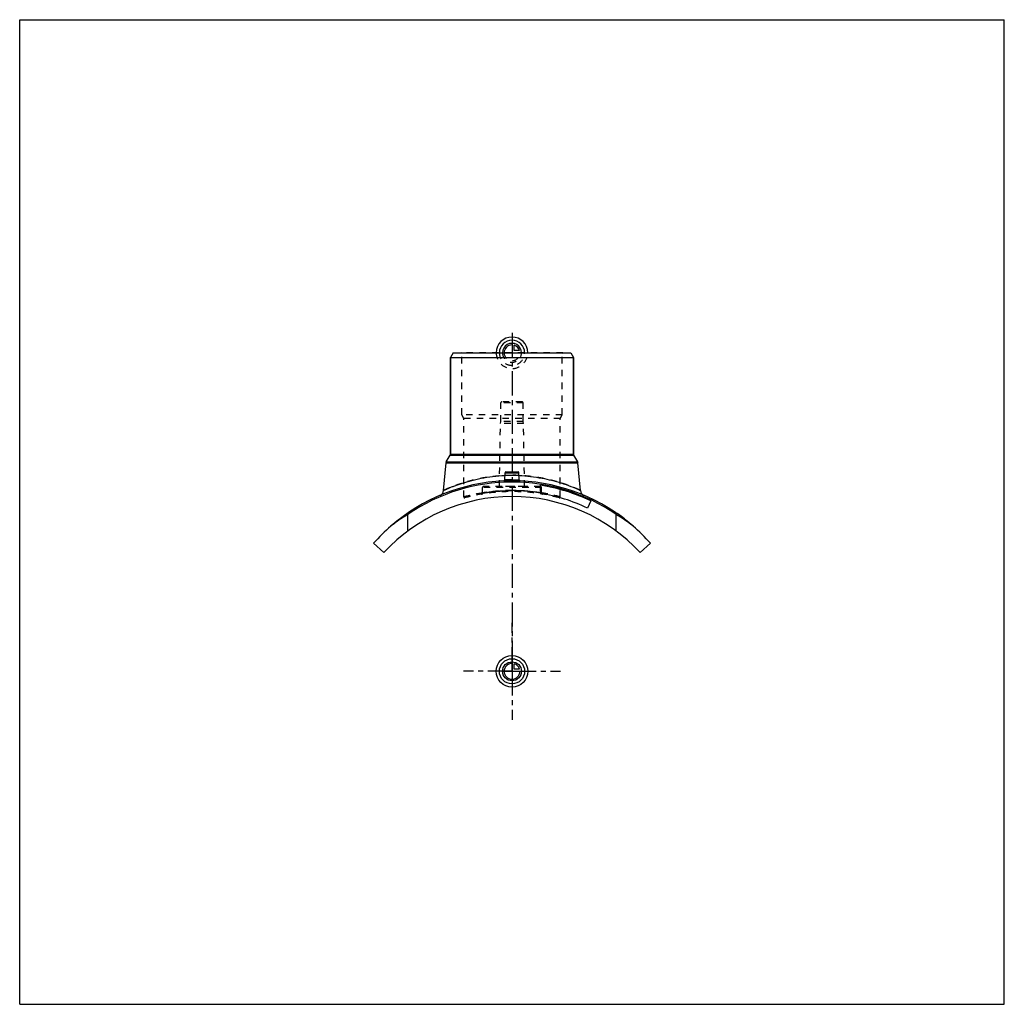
# Model space of a CAD drawing. Header units: millimetres. Extents: x 0 to 1000, y 0 to 1000.
import ezdxf

# ---------------------------------------------------------------- set-up
doc = ezdxf.new("R2010")
doc.units = ezdxf.units.MM
doc.header["$LTSCALE"] = 65.185185
doc.linetypes.add('CENTER', pattern=[0.6, 0.375, -0.075, 0.075, -0.075])
doc.linetypes.add('HIDDEN', pattern=[0.2, 0.1, -0.1])
doc.layers.get('0').update_dxf_attribs({"linetype": 'CONTINUOUS'})
for name, color, linetype in [('ACHSEN_S', 7, 'CONTINUOUS'), ('FASEN', 7, 'CONTINUOUS'), ('KOERPER', 7, 'CONTINUOUS'), ('KONST.EL_MIT_GEO', 7, 'CONTINUOUS'), ('KONSTR_EL', 7, 'CONTINUOUS'), ('KURVEN', 7, 'CONTINUOUS')]:
    doc.layers.add(name, color=color, linetype=linetype)

msp = doc.modelspace()

# ---------------------------------------------------------------- linework, layer by layer
at = {"color": 7, "linetype": 'Continuous'}
for p, q in [((0, 0), (0, 1000)), ((0, 1000), (1000, 1000)), ((1000, 0), (1000, 1000)), ((0, 0), (1000, 0))]:
    msp.add_line(p, q, dxfattribs=at)
at = {"layer": 'ACHSEN_S', "color": 2, "linetype": 'CENTER'}
msp.add_line((500, 682), (500, 318), dxfattribs=at)
at = {"layer": 'FASEN', "color": 7, "linetype": 'Continuous'}
for p, q in [((440.4, 661.7), (437.5, 656.8)), ((440.4, 661.7), (559.6, 661.7)), ((559.6, 661.7), (562.5, 656.8)), ((437.5, 656.8), (562.5, 656.8))]:
    msp.add_line(p, q, dxfattribs=at)
at = {"layer": 'KOERPER', "color": 7, "linetype": 'Continuous'}
for p, q in [((437.5, 558.9), (437.5, 656.8)), ((562.5, 558.9), (562.5, 656.8)), ((580, 511.3), (576.6, 504))]:
    msp.add_line(p, q, dxfattribs=at)
at = {"layer": 'KOERPER', "color": 8, "linetype": 'HIDDEN'}
for p, q in [((488.6, 591.8), (488.6, 610.8)), ((511.4, 591.8), (511.4, 610.8)), ((488.3, 589.8), (488.6, 591.8)), ((511.4, 591.8), (488.6, 591.8)), ((511.7, 589.8), (511.4, 591.8)), ((487.2, 525.8), (488.3, 589.8)), ((511.7, 589.8), (488.3, 589.8)), ((512.8, 525.8), (511.7, 589.8)), ((470, 519.1), (470, 524.8)), ((512.8, 525.8), (487.2, 525.8)), ((530, 519.1), (530, 524.8))]:
    msp.add_line(p, q, dxfattribs=at)
at = {"layer": 'KOERPER', "color": 2, "linetype": 'CENTER'}
for q in [(500, 387.6), (450.6, 338.2), (549.4, 338.2), (500, 288.9)]:
    msp.add_line((500, 338.2), q, dxfattribs=at)
at = {"layer": 'KONST.EL_MIT_GEO', "color": 8, "linetype": 'HIDDEN'}
for p, q in [((448.9, 661.2), (448.4, 661.7)), ((551.6, 661.7), (448.4, 661.7)), ((448.9, 598.8), (448.9, 661.2)), ((551.1, 661.2), (448.9, 661.2)), ((551.1, 661.2), (551.6, 661.7)), ((551.1, 598.8), (551.1, 661.2)), ((511.4, 610.8), (488.6, 610.8)), ((510.3, 611.8), (489.6, 611.8)), ((451, 595.1), (448.9, 598.8)), ((551.1, 598.8), (448.9, 598.8)), ((451, 515.4), (451, 595.1)), ((549, 595.1), (451, 595.1)), ((549, 595.1), (551.1, 598.8)), ((549, 515.4), (549, 595.1)), ((491.8, 531.6), (491.8, 531.6)), ((530, 524.8), (470, 524.8)), ((529, 525.8), (471, 525.8)), ((470, 519.4), (470, 519.4)), ((529, 519.3), (529, 519.3)), ((529, 519.3), (529, 519.3)), ((529, 519.3), (530, 519.1)), ((530, 519.4), (530, 519.4)), ((607.4, 497.9), (607.6, 498.2)), ((607.6, 498.2), (607.4, 497.9)), ((607.5, 497.9), (607.7, 498.1)), ((607.8, 497.6), (608, 497.9)), ((608.1, 497.4), (608.3, 497.7)), ((608.3, 497.3), (608.5, 497.6)), ((608.3, 497.3), (608.5, 497.5)), ((608.5, 497.2), (608.7, 497.4)), ((608.7, 497.1), (608.8, 497.3)), ((608.7, 497), (608.9, 497.3)), ((608.9, 496.9), (609, 497.2)), ((608.9, 496.8), (609.1, 497.1)), ((609.7, 496.3), (609.9, 496.5)), ((609.8, 496.2), (610, 496.5)), ((609.9, 496.2), (610, 496.4)), ((610.1, 496), (610.3, 496.2)), ((610.5, 495.7), (610.7, 495.9)), ((610.7, 495.6), (610.9, 495.8)), ((610.7, 495.6), (610.9, 495.8)), ((611.2, 495.2), (611.4, 495.4)), ((611.4, 495.1), (611.6, 495.3)), ((611.4, 495), (611.6, 495.3)), ((612.6, 494.2), (612.7, 494.4)), ((613, 493.9), (613.2, 494.1)), ((613, 493.9), (613.2, 494.1)), ((613, 493.8), (613.2, 494.1)), ((613.2, 493.7), (613.4, 493.9)), ((613.4, 493.6), (613.5, 493.8)), ((613.7, 493.4), (613.9, 493.6)), ((613.7, 493.4), (613.9, 493.6)), ((613.8, 493.3), (614, 493.5))]:
    msp.add_line(p, q, dxfattribs=at)
at = {"layer": 'KONST.EL_MIT_GEO', "color": 7, "linetype": 'Continuous'}
for p, q in [((437.5, 656.8), (437.5, 558.9)), ((562.5, 656.8), (562.5, 558.9)), ((433.3, 550.9), (437.2, 557.7)), ((433.3, 550.9), (566.7, 550.9)), ((437.2, 557.7), (562.8, 557.7)), ((437.5, 558.9), (562.5, 558.9)), ((566.7, 550.9), (562.8, 557.7)), ((430.5, 521.9), (433, 549.9)), ((433, 549.9), (567, 549.9)), ((493.9, 540.8), (506.1, 540.8)), ((569.5, 521.9), (567, 549.9)), ((492.6, 532.5), (493, 539.8)), ((493, 539.8), (507, 539.8)), ((507.4, 532.5), (507, 539.8)), ((529, 519.1), (529, 527.2)), ((569.4, 522), (569.5, 521.9)), ((607.2, 498.4), (607, 498.2)), ((607.2, 498.1), (607.4, 498.3)), ((613.4, 493.6), (613.6, 493.8)), ((614.1, 493), (614.3, 493.2))]:
    msp.add_line(p, q, dxfattribs=at)
for points in [[(491.8, 531.6), (491.8, 531.6), (491.7, 531.6)], [(492.6, 532.5), (492.6, 532.5), (492.6, 532.4), (492.5, 532.3), (492.5, 532.2), (492.5, 532.1), (492.4, 532.1), (492.4, 532), (492.4, 531.9), (492.3, 531.9), (492.3, 531.8), (492.2, 531.8), (492.1, 531.7), (492.1, 531.7), (492, 531.7), (491.9, 531.6), (491.8, 531.6)], [(508.2, 531.6), (508.1, 531.6), (508, 531.7), (507.9, 531.7), (507.9, 531.7), (507.8, 531.8), (507.7, 531.8), (507.7, 531.9), (507.6, 531.9), (507.6, 532), (507.6, 532.1), (507.5, 532.1), (507.5, 532.2), (507.5, 532.3), (507.4, 532.4), (507.4, 532.5), (507.4, 532.5)], [(508.3, 531.6), (508.2, 531.6), (508.2, 531.6)]]:
    msp.add_lwpolyline(points, dxfattribs=at)
at = {"layer": 'KONST.EL_MIT_GEO', "color": 8, "linetype": 'HIDDEN'}
for centre, radius, start, end in [((489.6, 610.8), 1, 90, 180), ((510.3, 610.8), 1, 0, 90), ((500, 344.2), 187.5, 87.4366, 92.5634), ((491.6, 532.6), 1, 279.1575, 281.9562), ((491.6, 532.6), 0.992, 356.2737, 356.987), ((500, 373.6), 163.6, 90.0001, 92.5203), ((500, 373.6), 163.7, 87.4803, 89.9993), ((508.4, 532.6), 0.992, 183.013, 183.7361), ((508.4, 532.6), 1, 258.0438, 260.8171), ((500, 338.2), 182.5, 74.836, 105.164), ((471, 524.8), 1, 90, 180), ((500, 330.6), 191.2, 89.9996, 99.0292), ((500, 349.8), 172, 80.2993, 89.999), ((500, 330.6), 191.1, 81.2821, 90.0014), ((500, 330.8), 190.9, 75.136, 90.0064), ((529, 524.8), 1, 0, 90), ((499.9, 331), 190.7, 99.0431, 104.8668), ((452, 515.4), 1, 180, 285.164), ((469, 519.1), 1, 279.7261, 360), ((500, 330.8), 190.9, 80.9688, 81.2813), ((531, 519.1), 1, 180, 260.2739), ((548, 515.4), 1, 254.836, 0)]:
    msp.add_arc(centre, radius, start, end, dxfattribs=at)
at = {"layer": 'KONST.EL_MIT_GEO', "color": 7, "linetype": 'Continuous'}
for centre, radius, start, end in [((435.4, 549.7), 2.5, 150, 175), ((435, 558.9), 2.5, 330, 360), ((565, 558.9), 2.5, 180, 210), ((564.6, 549.7), 2.5, 5, 30), ((493.9, 539.8), 1, 90, 177), ((506.1, 539.8), 1, 3, 90), ((500, 344.2), 187.5, 92.5634, 130.9885), ((491.6, 532.6), 0.999, 272.5743, 279.1575), ((491.6, 532.6), 1, 279.1517, 281.9455), ((491.6, 532.6), 1, 281.9562, 356.9892), ((508.4, 532.6), 1, 183.0107, 258.0438), ((508.4, 532.6), 1, 258.0545, 260.8229), ((508.4, 532.6), 0.999, 260.8171, 267.4256), ((500, 344.2), 187.5, 49.0115, 87.4366), ((424.5, 522.4), 6, 292.9579, 355), ((500, 344.2), 185.2, 64.4, 81), ((575.5, 522.4), 6, 185, 247.0421), ((500, 344.2), 177.2, 64.4, 80.59), ((500, 344.2), 187.8, 52.5, 55.19)]:
    msp.add_arc(centre, radius, start, end, dxfattribs=at)
at = {"layer": 'KONST.EL_MIT_GEO', "color": 8, "linetype": 'HIDDEN'}
for points, knots in [([(500, 537.2), (491.1, 537.2), (478.1, 536.2), (461.9, 532.9), (451.6, 530), (443.1, 527.2), (437.3, 524.9), (433.8, 523.4), (432.1, 522.6), (431.1, 522.2), (430.6, 522), (430.5, 521.9)], [0, 0, 0, 0, 0.37195, 0.54146, 0.69234, 0.8193, 0.91674, 0.9525, 0.97867, 0.99463, 1, 1, 1, 1]), ([(500, 531), (499.5, 531), (498.4, 531), (496.8, 531), (495.4, 531.1), (494.2, 531.1), (493.1, 531.2), (492.4, 531.3), (491.9, 531.4), (491.7, 531.5), (491.6, 531.5), (491.6, 531.6)], [0, 0, 0, 0, 0.19318, 0.37889, 0.54999, 0.69996, 0.82323, 0.9154, 0.97371, 0.99024, 1, 1, 1, 1]), ([(500, 532.7), (499.5, 532.7), (498.6, 532.7), (497.2, 532.7), (495.9, 532.6), (495, 532.6), (494.3, 532.6), (493.8, 532.6), (493.5, 532.6), (493.2, 532.5), (492.9, 532.5), (492.8, 532.5), (492.7, 532.5), (492.7, 532.5), (492.6, 532.5), (492.6, 532.5), (492.6, 532.5), (492.6, 532.5)], [0, 0, 0, 0, 0.19491, 0.38236, 0.55518, 0.70672, 0.77266, 0.83118, 0.88169, 0.92372, 0.95684, 0.96996, 0.98074, 0.98915, 0.99517, 0.99879, 1, 1, 1, 1]), ([(492.6, 532.5), (492.6, 532.5), (492.6, 532.5), (492.6, 532.5), (492.7, 532.5), (492.7, 532.5), (492.8, 532.5), (492.9, 532.5), (493.2, 532.5), (493.5, 532.6), (493.8, 532.6), (494.3, 532.6), (495, 532.6), (495.9, 532.6), (497.2, 532.7), (498.6, 532.7), (499.5, 532.7), (500, 532.7)], [0, 0, 0, 0, 0.00121, 0.00483, 0.01085, 0.01926, 0.03004, 0.04315, 0.07628, 0.11831, 0.16882, 0.22734, 0.29328, 0.44482, 0.61764, 0.80509, 1, 1, 1, 1]), ([(569.5, 521.9), (569.5, 521.9), (569.5, 521.9), (569.5, 521.9), (569.4, 521.9), (569.4, 522), (569.3, 522), (569.1, 522.1), (568.9, 522.2), (568.7, 522.3), (568.4, 522.4), (568, 522.6), (567.3, 522.9), (566.3, 523.3), (565.2, 523.8), (564, 524.3), (562.6, 524.9), (560.4, 525.8), (557.4, 526.9), (553.3, 528.4), (548.8, 529.8), (543.8, 531.3), (538.4, 532.7), (532.6, 534), (524.3, 535.5), (513.4, 536.9), (504.5, 537.2), (500, 537.2)], [0, 0, 0, 0, 0.00008, 0.00034, 0.00076, 0.00134, 0.00302, 0.00537, 0.00838, 0.01204, 0.01636, 0.02133, 0.03316, 0.04748, 0.0642, 0.08323, 0.10449, 0.12787, 0.18064, 0.24077, 0.30757, 0.38033, 0.4584, 0.54114, 0.62789, 0.81049, 1, 1, 1, 1]), ([(500, 532.7), (500.5, 532.7), (501.4, 532.7), (502.8, 532.7), (504.1, 532.6), (505, 532.6), (505.7, 532.6), (506.2, 532.6), (506.5, 532.6), (506.8, 532.5), (507.1, 532.5), (507.2, 532.5), (507.3, 532.5), (507.3, 532.5), (507.4, 532.5), (507.4, 532.5), (507.4, 532.5), (507.4, 532.5)], [0, 0, 0, 0, 0.19491, 0.38236, 0.55518, 0.70672, 0.77266, 0.83118, 0.88169, 0.92372, 0.95684, 0.96996, 0.98074, 0.98915, 0.99517, 0.99879, 1, 1, 1, 1]), ([(451, 515.4), (451.3, 515.4), (452, 515.6), (453.3, 515.9), (455.7, 516.6), (459.8, 517.5), (465.8, 518.7), (473.1, 519.9), (484.6, 521.3), (493.7, 521.7), (500, 521.7)], [0, 0, 0, 0, 0.0198, 0.04428, 0.07809, 0.17189, 0.29692, 0.44818, 0.62008, 1, 1, 1, 1]), ([(500, 521.7), (496.2, 521.7), (489.1, 521.5), (480.8, 520.7), (475.4, 520), (472.6, 519.6), (471, 519.3), (470.2, 519.1), (470, 519.1)], [0, 0, 0, 0, 0.38143, 0.70526, 0.82994, 0.92299, 0.98052, 1, 1, 1, 1]), ([(470, 519.1), (470, 519.1), (470.4, 519.2), (470.8, 519.3), (472.8, 519.6), (475.3, 520), (479.1, 520.5), (483.5, 521), (488.7, 521.4), (494.2, 521.7), (498, 521.7), (500, 521.7)], [0, 0, 0, 0, 0.00488, 0.01948, 0.07701, 0.17005, 0.29471, 0.44612, 0.61855, 0.80554, 1, 1, 1, 1]), ([(530, 519.1), (530, 519.1), (529.6, 519.2), (529.2, 519.3), (527.2, 519.6), (524.7, 520), (520.9, 520.5), (516.5, 521), (511.3, 521.4), (505.8, 521.7), (502, 521.7), (500, 521.7)], [0, 0, 0, 0, 0.00488, 0.01948, 0.07701, 0.17005, 0.29471, 0.44612, 0.61855, 0.80554, 1, 1, 1, 1]), ([(549, 515.4), (548.9, 515.4), (548.5, 515.5), (547.5, 515.7), (546, 516.1), (542.7, 516.9), (537.4, 518.1), (532.7, 519), (530, 519.4)], [0, 0, 0, 0, 0.01709, 0.06802, 0.15184, 0.26707, 0.58383, 1, 1, 1, 1])]:
    msp.add_open_spline(points, degree=3, knots=knots, dxfattribs=at)
at = {"layer": 'KONST.EL_MIT_GEO', "color": 7, "linetype": 'Continuous'}
for points, knots in [([(430.5, 521.9), (430.5, 521.9), (430.5, 521.9), (430.6, 521.9), (430.7, 522), (430.8, 522), (431, 522.1), (431.3, 522.3), (431.8, 522.5), (432.4, 522.8), (433.3, 523.1), (434.2, 523.6), (435.8, 524.2), (438.1, 525.2), (441.2, 526.4), (444.7, 527.7), (448.7, 529.1), (453.2, 530.4), (459.8, 532.3), (468.9, 534.4), (480.5, 536.2), (488.6, 536.9), (492.8, 537.1)], [0, 0, 0, 0, 0.00033, 0.0013, 0.00293, 0.00521, 0.00813, 0.01169, 0.02071, 0.03222, 0.04616, 0.06247, 0.08105, 0.12475, 0.17658, 0.23584, 0.30187, 0.37404, 0.45174, 0.62133, 0.80587, 1, 1, 1, 1]), ([(491.6, 531.6), (491.6, 531.6), (491.6, 531.5), (491.7, 531.5), (491.7, 531.5)], [0, 0, 0, 0, 0.19839, 1, 1, 1, 1]), ([(491.7, 531.5), (491.7, 531.4), (491.8, 531.4), (492.2, 531.3), (492.7, 531.2), (493.5, 531.2), (494.5, 531.1), (495.7, 531.1), (497.6, 531), (499, 531), (500, 531)], [0, 0, 0, 0, 0.01759, 0.04242, 0.11396, 0.21339, 0.33791, 0.48372, 0.64622, 1, 1, 1, 1]), ([(492.6, 532.5), (492.6, 532.5), (492.6, 532.4), (492.7, 532.4), (492.9, 532.3), (493.2, 532.2), (493.5, 532.2), (494, 532.1), (494.8, 532.1), (495.9, 532), (497.2, 532), (498.6, 532), (499.5, 532), (500, 532)], [0, 0, 0, 0, 0.01047, 0.02714, 0.05199, 0.08541, 0.12734, 0.17748, 0.30069, 0.45061, 0.62159, 0.80709, 1, 1, 1, 1]), ([(500, 532), (500.5, 532), (501.4, 532), (502.8, 532), (504.1, 532), (505.2, 532.1), (506, 532.1), (506.5, 532.2), (506.8, 532.2), (507.1, 532.3), (507.3, 532.4), (507.4, 532.4), (507.4, 532.5), (507.4, 532.5)], [0, 0, 0, 0, 0.19291, 0.37841, 0.54938, 0.69931, 0.82252, 0.87266, 0.91459, 0.94801, 0.97286, 0.98953, 1, 1, 1, 1]), ([(500, 531), (500.5, 531), (501.6, 531), (503.1, 531), (504.5, 531.1), (505.8, 531.1), (506.8, 531.2), (507.5, 531.3), (507.9, 531.3), (508.2, 531.4), (508.3, 531.5), (508.4, 531.5), (508.4, 531.5)], [0, 0, 0, 0, 0.18996, 0.37286, 0.54192, 0.69095, 0.81462, 0.90865, 0.94362, 0.97029, 0.98877, 1, 1, 1, 1]), ([(507.2, 537.1), (515, 536.7), (529.5, 535), (550.3, 529.8), (563, 524.9), (569.4, 522)], [0, 0, 0, 0, 0.36433, 0.67585, 1, 1, 1, 1])]:
    msp.add_open_spline(points, degree=3, knots=knots, dxfattribs=at)
at = {"layer": 'KONST.EL_MIT_GEO', "color": 8, "linetype": 'HIDDEN'}
msp.add_open_spline([(508.4, 531.6), (508.4, 531.6), (508.4, 531.5), (508.4, 531.5)], degree=3, dxfattribs=at)
at = {"layer": 'KONST.EL_MIT_GEO', "color": 7, "linetype": 'Continuous'}
msp.add_open_spline([(508.4, 531.5), (508.4, 531.5), (508.4, 531.6), (508.4, 531.6)], degree=3, dxfattribs=at)
at = {"layer": 'KONSTR_EL', "color": 7, "linetype": 'Continuous'}
for p, q in [((394.3, 480.9), (394.3, 497.6)), ((605.7, 480.9), (605.7, 497.6)), ((359.5, 468.4), (369.8, 458.9)), ((630.2, 458.9), (640.5, 468.4))]:
    msp.add_line(p, q, dxfattribs=at)
for centre, radius, start, end in [((500, 344.2), 186.2, 55.4232, 124.5768), ((500, 338.2), 177.5, 42.8099, 137.1901), ((504.1, 317.4), 211, 121.3504, 127.0395), ((496.4, 318.2), 210, 52.9477, 58.6623), ((500, 344.2), 187.5, 130.9885, 138.5353), ((500, 344.2), 187.5, 41.4647, 49.0115)]:
    msp.add_arc(centre, radius, start, end, dxfattribs=at)
at = {"layer": 'KONSTR_EL', "color": 8, "linetype": 'HIDDEN'}
for centre, radius, start, end in [((503.6, 318.2), 210, 121.3377, 127.0523), ((495.9, 317.4), 211, 52.9605, 58.6496)]:
    msp.add_arc(centre, radius, start, end, dxfattribs=at)
at = {"layer": 'KURVEN', "color": 40, "linetype": 'Continuous'}
for p, q in [((500, 671.4), (500, 661.7)), ((502.2, 664), (502.2, 669.4)), ((507.7, 664), (502.2, 664)), ((500, 347.9), (500, 338.2)), ((502.2, 340.4), (502.2, 345.9)), ((507.7, 340.4), (502.2, 340.4)), ((490.4, 338.2), (508, 338.2))]:
    msp.add_line(p, q, dxfattribs=at)
at = {"layer": 'KURVEN', "color": 8, "linetype": 'HIDDEN'}
msp.add_line((490.4, 661.7), (508, 661.7), dxfattribs=at)
at = {"layer": 'KURVEN', "color": 40, "linetype": 'Continuous'}
for radius in [16, 12.8, 9.6]:
    msp.add_circle((500, 338.2), radius, dxfattribs=at)
for centre, radius, start, end in [((500, 661.7), 16, 0, 180), ((500, 661.7), 12.8, 0, 180), ((500, 661.7), 9.6, 0, 180.0001), ((500, 661.7), 8, 90, 180.0001), ((500, 661.7), 8, 15.962, 74.038), ((500, 338.2), 8, 90, 360), ((500, 338.2), 8, 15.962, 74.038)]:
    msp.add_arc(centre, radius, start, end, dxfattribs=at)
at = {"layer": 'KURVEN', "color": 8, "linetype": 'HIDDEN'}
for radius, start in [(16, 180), (12.8, 180), (9.6, 180.0001), (8, 180.0001)]:
    msp.add_arc((500, 661.7), radius, start, 360, dxfattribs=at)

doc.saveas('drawing.dxf')
